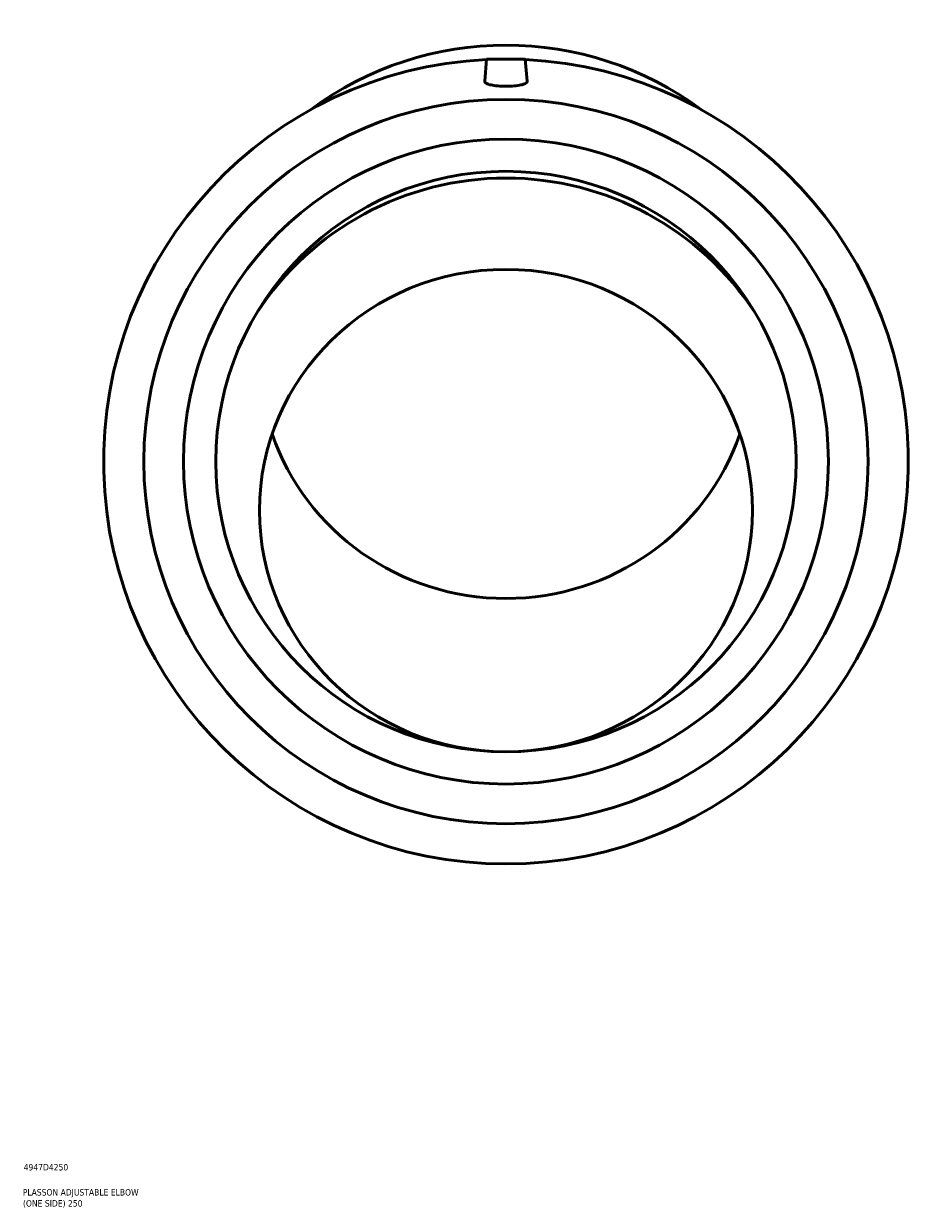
# Model space of a CAD drawing. Header units: millimetres. Extents: x -151 to 1526, y -612 to 1259.
# Tile 6 of 7: x 855 to 1198, y 78 to 538. Entities that reach past the tile are written whole.
import ezdxf

# ---------------------------------------------------------------- set-up
doc = ezdxf.new("R2010")
doc.units = ezdxf.units.MM
doc.layers.add('Title (ISO)', color=7, linetype='Continuous', lineweight=50)
doc.layers.add('Visible (ANSI)', color=7, linetype='Continuous', lineweight=50)
doc.styles.add('Note Text (ISO)', font='tahoma.ttf')

# ---------------------------------------------------------------- blocks, each defined once
blk = doc.blocks.new('Title Blocks ISO')
at = {"layer": 'Title (ISO)', "color": 232, "true_color": 0xca0064, "style": 'Note Text (ISO)'}
for tag, p in [('PART_NUMBER_001', (34.16, 73.13)), ('DESCRIPTION_001', (33.84, 63.4)), ('DESCRIPTION_002', (33.91, 59.12))]:
    blk.add_attdef(tag, p, '', height=2.5, dxfattribs=at)

msp = doc.modelspace()

# ---------------------------------------------------------------- linework, layer by layer
at = {"layer": 'Visible (ANSI)'}
for p, q in [((1034.666, 523.927), (1033.912, 515.31)), ((1034.666, 523.927), (1049.666, 523.927)), ((1049.666, 523.927), (1050.42, 515.31))]:
    msp.add_line(p, q, dxfattribs=at)
for radius in [140.4, 125, 112.5]:
    msp.add_circle((1042.166, 367.927), radius, dxfattribs=at)
for centre, radius, start, end in [((1042.166, 367.927), 156, 92.76149, 87.23851), ((1042.166, 362.383), 115.44, 33.19555, 146.80445)]:
    msp.add_arc(centre, radius, start, end, dxfattribs=at)
for centre, major_axis, start_param, end_param in [((1042.166, 407.045), (125, 0), 0.9196008, 2.2219919), ((1042.166, 408.342), (-95.587, 0), 0.3233504, 2.8182422)]:
    msp.add_ellipse(centre, major_axis=major_axis, ratio=0.9781476, start_param=start_param, end_param=end_param, dxfattribs=at)
msp.add_ellipse((1042.166, 348.925), major_axis=(95.587, 0), ratio=0.9781476, dxfattribs=at)
msp.add_open_spline([(1050.422, 515.234), (1050.407, 514.976), (1050.192, 514.712), (1049.336, 514.247), (1048.697, 514.045), (1047.23, 513.738), (1046.31, 513.611), (1044.293, 513.445), (1043.196, 513.405), (1041.137, 513.405), (1040.04, 513.445), (1038.023, 513.611), (1037.103, 513.738), (1035.636, 514.045), (1034.996, 514.247), (1034.141, 514.712), (1033.926, 514.976), (1033.91, 515.259), (1033.91, 515.284), (1033.913, 515.31)], degree=3, knots=[0, 0, 0, 0, 0.314577, 0.314577, 0.629154, 0.629154, 0.937981, 0.937981, 1.2468081, 1.2468081, 1.5556352, 1.5556352, 1.8644622, 1.8644622, 2.1790392, 2.1790392, 2.4936162, 2.4936162, 2.5244027, 2.5244027, 2.5244027, 2.5244027], dxfattribs=at)
msp.add_open_spline([(1050.42, 515.31), (1050.422, 515.284), (1050.423, 515.259), (1050.422, 515.234)], degree=3, dxfattribs=at)

# ---------------------------------------------------------------- block references
msp.add_blockref('Title Blocks ISO', (821, 20)).add_auto_attribs({'PART_NUMBER_001': '4947D4250', 'DESCRIPTION_001': 'PLASSON ADJUSTABLE ELBOW', 'DESCRIPTION_002': '(ONE SIDE) 250'})

doc.saveas('drawing.dxf')
